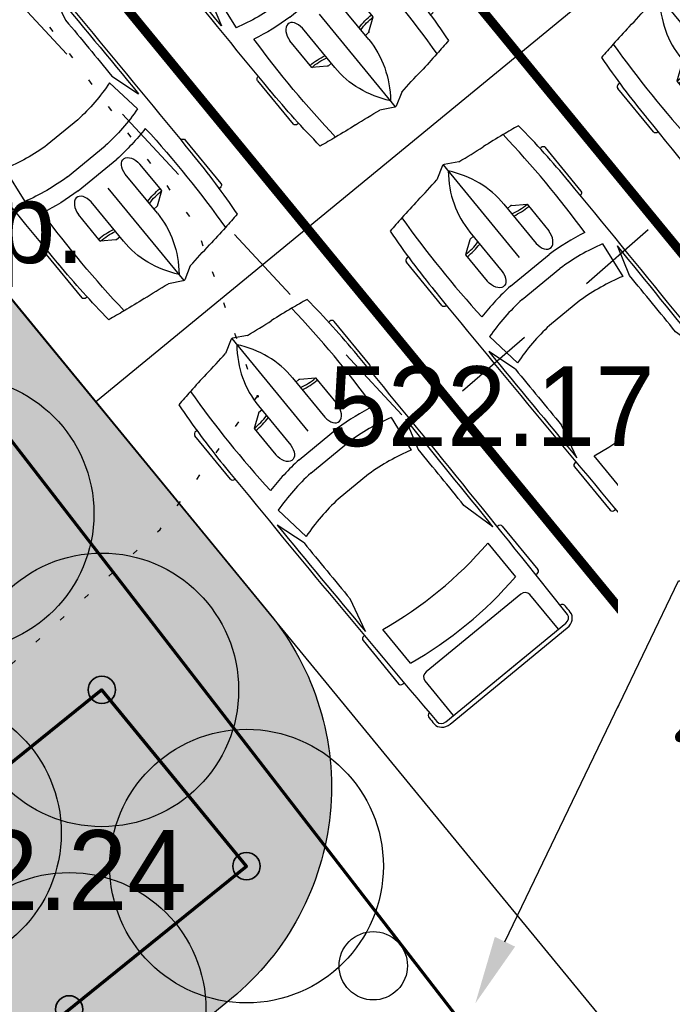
# Model space of a CAD drawing. Header units: millimetres. Extents: x -76021 to 1074922, y 19208 to 400534.
# Tile 14 of 108: x 191680 to 198836, y 100201 to 110994. Entities that reach past the tile are written whole.
import ezdxf
from ezdxf import colors
from ezdxf.entities.mleader import LeaderData, LeaderLine
from ezdxf.math import Vec2, Vec3

# ---------------------------------------------------------------- set-up
doc = ezdxf.new("R2010")
doc.units = ezdxf.units.MM
doc.linetypes.add('Д_ТРОТ_ТРУБА', pattern=[3, 1.5, -1.5])
doc.linetypes.add('Контура низ откосов  Штриховая 0.1-0.5 - - - - - - -', pattern=[0.6, 0.1, -0.5])
for name, color, linetype in [('(004) Точки рельефа', 7, 'Continuous'), ('(025) Дорога', 7, 'Continuous'), ('(038) Деревья', 7, 'Continuous'), ('(039) Земля', 7, 'Continuous')]:
    doc.layers.add(name, color=color, linetype=linetype)
doc.layers.add('В3', color=5, linetype='производственный водопровод', lineweight=50)
doc.styles.add('BM-431', font='txt')
doc.styles.add('D-431', font='txt')
doc.styles.add('GOST', font='isocpeur.ttf')
doc.styles.get("Standard").update_dxf_attribs({"font": 'arial.ttf'})
doc.linetypes.add('производственный водопровод', pattern='A,5,-0.5,["В3",Standard,S=0.7,R=0,X=0,Y=-0.35],-2', length=7.5)

# ---------------------------------------------------------------- blocks, each defined once
blk = doc.blocks.new('d')
at = {"layer": '(038) Деревья'}
blk.add_ellipse((0, 0), major_axis=(0.2651650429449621, 0.2651650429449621), ratio=0.9999999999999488, start_param=5.497787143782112, end_param=11.7809724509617, dxfattribs=at)
blk = doc.blocks.new('A$C05d28b1e')
at = {"layer": '(004) Точки рельефа', "color": 7, "linetype": 'ByBlock', "lineweight": -2}
blk.add_point((-80460, -97859), dxfattribs=at)
at = {"layer": '(025) Дорога', "linetype": 'Д_ТРОТ_ТРУБА', "ltscale": 600, "flags": 128}
blk.add_lwpolyline([(-82342.66757018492, -85020.41690936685), (-87406.00000000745, -88886), (-78715.28128081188, -98236.66333137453), (-74438, -94524)], dxfattribs=at)
at = {"layer": '(039) Земля', "linetype": 'Контура низ откосов  Штриховая 0.1-0.5 - - - - - - -', "ltscale": 600, "flags": 128}
blk.add_lwpolyline([(-86133.74414414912, -102213.8683171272), (-85379.00000000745, -102811), (-81529.29337436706, -99320.31915795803), (-80460, -97859), (-81141.71291442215, -95971.10466527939), (-82766.32520605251, -93773.0434268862), (-84317, -92479), (-85584.74274135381, -92655.49931544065), (-87908.32670352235, -94181.37769760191), (-90102.82138133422, -96201.55511303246), (-90561.00000000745, -97025), (-90388.42831135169, -97738.93107062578), (-89185.52852238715, -99300.99681313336), (-86133.74414414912, -102213.8683171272)], dxfattribs=at)
at = {"layer": '(038) Деревья', "linetype": 'Continuous', "xscale": 1000, "yscale": 1000, "zscale": 1000}
blk.add_blockref('d', (-79191.05877393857, -104102.0416313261), dxfattribs=at)
at = {"layer": '(004) Точки рельефа', "linetype": 'ByBlock', "char_height": 875, "attachment_point": 4, "style": 'D-431'}
for s, insert in [('522.17', (-79683.89947281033, -97974.91142457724)), ('522.24', (-84815.88063757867, -103059.2724245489))]:
    blk.add_mtext(s, dxfattribs=dict(at, insert=insert))
at = {"layer": '(039) Земля', "linetype": 'Continuous', "style": 'BM-431'}
blk.add_text('нав.стр мусор.', height=875, dxfattribs=at).set_placement((-90291.52034103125, -96398.98925943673))
blk = doc.blocks.new('*U313')
at = {"color": 7, "true_color": 0xffffff, "const_width": 100}
blk.add_lwpolyline([(-3000.000000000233, 0), (3000, 0)], dxfattribs=at)
blk = doc.blocks.new('*U314')
at = {"color": 0, "linetype": 'ByBlock', "lineweight": -2, "transparency": 16777216}
for p in [(1.83697019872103e-13, 3000), (0, 0)]:
    blk.add_blockref('*U313', p, dxfattribs=at)
blk = doc.blocks.new('*U321')
at = {"color": 7, "true_color": 0xffffff, "const_width": 100}
blk.add_lwpolyline([(-3000.000000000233, 0), (3000, 0)], dxfattribs=at)
blk = doc.blocks.new('*U324')
at = {"color": 0, "linetype": 'ByBlock', "lineweight": -2, "transparency": 16777216}
for p in [(1.83697019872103e-13, 3000), (0, 0)]:
    blk.add_blockref('*U321', p, dxfattribs=at)
blk = doc.blocks.new('*U310')
for p, q in [((1182.463644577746, 987.7673041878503), (567.7039087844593, 987.7673041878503)), ((3472.124202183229, 987.7673041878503), (4086.88393797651, 987.7673041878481)), ((536.0433148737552, 950.1792138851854), (536.0433148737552, 935.5404748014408)), ((1214.124238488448, 949.708958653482), (1214.124238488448, 950.1792138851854)), ((2234.827175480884, 809.5287016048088), (1898.878785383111, 912.4126225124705)), ((3411.559256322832, 904.34946819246), (3029.921878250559, 807.1504809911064)), ((3440.463608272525, 941.6679440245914), (3440.463608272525, 950.1792138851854)), ((4118.544531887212, 950.1792138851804), (4118.544531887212, 934.0601128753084)), ((1778.76917512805, 801.0177247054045), (2194.716249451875, 745.5217224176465)), ((4736.411271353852, -850.8646766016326), (4736.411271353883, 850.8646766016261)), ((4785.334832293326, -832.0706314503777), (4785.334832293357, 832.0706314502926)), ((3515.941238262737, 745.5217224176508), (3994.062813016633, 745.5217224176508)), ((4178.690997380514, 670.345541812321), (4178.69099738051, -670.3455418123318)), ((4736.411271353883, 745.521722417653), (4242.012185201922, 745.521722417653)), ((819.5542361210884, 295.2827619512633), (917.6699264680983, 436.1082195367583)), ((917.6699264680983, 436.1082195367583), (1293.848362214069, 436.1082195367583)), ((756.2288711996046, 241.4481679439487), (1312.764151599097, 241.4481679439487)), ((815.9220749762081, 241.4481679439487), (815.9220749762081, 283.3039660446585)), ((1496.485716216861, -273.6820371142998), (1496.485716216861, 273.6820371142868)), ((1690.372337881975, -267.4332505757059), (1690.372337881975, 267.4332505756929)), ((4736.411271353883, -267.4332505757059), (4736.411271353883, 267.4332505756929)), ((82.96813941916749, 155.6585683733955), (2.596917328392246, 10.31419985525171)), ((2101.521373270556, 215.7994139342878), (2101.521373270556, -215.7994139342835)), ((-1.125166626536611e-12, -6.497202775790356e-12), (1312.764151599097, -6.497202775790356e-12)), ((2.596917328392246, -10.31419985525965), (82.96813941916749, -155.6585683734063)), ((756.2288711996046, -241.4481679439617), (1312.764151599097, -241.4481679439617)), ((815.9220749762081, -241.4481679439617), (815.9220749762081, -283.3039660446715)), ((819.5542361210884, -295.2827619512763), (917.6699264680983, -436.1082195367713)), ((917.6699264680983, -436.1082195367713), (1293.848362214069, -436.1082195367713)), ((2194.716249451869, -745.5217224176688), (1778.769175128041, -801.0177247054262)), ((3994.062813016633, -745.5217224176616), (3515.941238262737, -745.5217224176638)), ((4242.012185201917, -745.5217224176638), (4736.411271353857, -745.5217224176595)), ((2234.827175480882, -809.5287016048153), (1898.878785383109, -912.4126225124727)), ((3411.559256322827, -904.3494681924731), (3029.921878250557, -807.150480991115)), ((536.0433148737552, -950.1792138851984), (536.0433148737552, -935.5404748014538)), ((1214.124238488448, -949.708958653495), (1214.124238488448, -950.1792138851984)), ((3440.463608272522, -941.6679440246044), (3440.463608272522, -950.1792138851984)), ((4118.544531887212, -950.1792138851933), (4118.544531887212, -934.0601128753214)), ((1182.463644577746, -987.7673041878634), (567.7039087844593, -987.7673041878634)), ((3472.124202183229, -987.7673041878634), (4086.883937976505, -987.7673041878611))]:
    blk.add_line(p, q)
for centre, major_axis, ratio, start_param, end_param in [((567.7039087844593, 950.1792138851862), (5.295558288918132e-13, -37.5880903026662), 0.8423038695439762, 3.141592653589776, 4.712388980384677), ((1182.463644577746, 950.1792138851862), (5.600574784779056e-13, 37.58809030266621), 0.8423038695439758, -1.570796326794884, 1.731947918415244e-14), ((3472.124202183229, 950.1792138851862), (5.987991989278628e-12, -37.5880903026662), 0.8423038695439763, 3.141592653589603, 4.712388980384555), ((4086.88393797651, 950.1792138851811), (1.419719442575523e-12, 37.5880903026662), 0.8423038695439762, -1.570796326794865, 4.440892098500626e-14), ((6757.162543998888, -699.1204428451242), (4.993822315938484e-09, 7958.017136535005), 0.8423038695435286, 1.367075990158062, 1.391760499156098), ((1046.255263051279, -12467.92283887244), (3.286143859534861e-12, 13417.14359589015), 0.8423038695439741, 0.002810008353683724, 0.07559830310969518), ((1637.842620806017, -268112.68896731), (4.845415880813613e-09, 269062.8681811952), 0.842303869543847, -0.01339694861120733, 0.002797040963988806), ((1637.842620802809, -268112.6889680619), (4.871131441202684e-08, -269025.2800916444), 0.8423038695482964, 3.133765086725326, 3.140440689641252), ((4587.952203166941, 910.2894362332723), (1.879192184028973e-12, 56.38213545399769), 0.8423038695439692, -0.0130174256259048, 1.249894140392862), ((1637.84262086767, -268131.4830124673), (3.428592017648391e-05, 269120.9512111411), 0.8423038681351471, -0.01339694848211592, -0.01301742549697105), ((4673.090083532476, 850.8646766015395), (7.486342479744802e-15, -75.17618060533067), 0.8423038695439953, 1.570796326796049, 3.128195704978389), ((4673.090083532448, 832.070631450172), (2.173303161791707e-12, -133.2592106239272), 0.8423038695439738, 1.570796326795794, 3.128195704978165), ((3436.395912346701, 136.8410185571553), (5.769650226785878e-11, 2077.023647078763), 0.8423038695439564, 1.245306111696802, 1.507880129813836), ((2433.035484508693, -93125.37499596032), (4.952653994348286e-09, -93935.19844392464), 0.8423038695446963, 3.134048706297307, 3.14409775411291), ((6583.045501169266, -699.1204428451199), (3.826807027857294e-09, -7754.693443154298), 0.8423038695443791, 4.528606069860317, 4.561837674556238), ((951.8333444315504, -15086.63944974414), (1.576666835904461e-12, -15832.53653317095), 0.8423038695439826, 3.09604606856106, 3.200911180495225), ((3413.769624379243, 136.8410185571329), (1.086020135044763e-11, -2280.347340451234), 0.84230386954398, 4.449481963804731, 4.652344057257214), ((3799.722190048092, 71.1058404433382), (2.174484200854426e-11, -2021.323467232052), 0.842303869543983, 4.372215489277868, 4.640744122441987), ((433.8847649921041, -3.609557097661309e-12), (1.743769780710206e-12, 3734.255266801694), 0.8423038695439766, 4.511394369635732, 4.913383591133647), ((912.0063397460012, -3.609557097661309e-12), (1.743769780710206e-12, 3734.255266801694), 0.8423038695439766, 4.511394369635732, 4.913383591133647), ((4242.012185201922, 670.3455418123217), (3.540522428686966e-12, 75.17618060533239), 0.8423038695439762, 5.551115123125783e-14, 1.570796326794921), ((-5194.164488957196, 1330.879982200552), (1.046614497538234e-09, -6374.389491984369), 0.8423038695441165, 1.385369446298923, 1.434372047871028), ((331.12799165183, 432.0470009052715), (3.125004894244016e-11, 696.3661584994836), 0.8423038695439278, 4.435146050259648, 4.718221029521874), ((360.7019022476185, 432.0470009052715), (3.125004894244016e-11, 696.3661584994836), 0.8423038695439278, 4.435146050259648, 4.718221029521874), ((1290.073045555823, 338.7781937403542), (161.0379696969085, -9.057857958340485), 0.6038335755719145, -1.395551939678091, 1.581314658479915), ((756.2288711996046, -1185.240851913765), (1.299792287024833e-12, 1426.689019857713), 0.8423038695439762, 6.661338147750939e-16, 0.5903187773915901), ((831.752371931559, 283.3039660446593), (3.334749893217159e-12, 18.79404515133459), 0.8423038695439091, 0.8797135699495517, 1.570796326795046), ((15.83029695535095, -3.609557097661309e-12), (1.871585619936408e-15, -18.79404515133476), 0.842303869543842, 4.131459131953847, 5.293318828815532), ((756.2288711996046, 1185.240851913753), (1.016987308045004e-11, 1426.689019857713), 0.8423038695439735, 2.55127387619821, 3.141592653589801), ((-5194.164488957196, -1330.879982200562), (1.02347915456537e-09, 6374.389491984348), 0.8423038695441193, -1.434372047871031, -1.385369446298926), ((3799.722190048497, -71.10584044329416), (1.038796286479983e-10, -2021.323467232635), 0.842303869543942, -1.499151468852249, -1.230622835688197), ((831.752371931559, -283.3039660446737), (3.302806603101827e-12, -18.79404515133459), 0.8423038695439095, 4.712388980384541, 5.403471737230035), ((331.12799165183, -432.0470009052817), (3.192196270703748e-11, -696.3661584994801), 0.842303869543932, 1.564964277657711, 1.848039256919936), ((360.7019022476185, -432.0470009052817), (3.192196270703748e-11, -696.3661584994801), 0.842303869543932, 1.564964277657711, 1.848039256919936), ((3413.769624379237, -136.841018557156), (1.09089933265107e-10, -2280.347340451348), 0.8423038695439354, -1.510751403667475, -1.307889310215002), ((3436.395912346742, -136.8410185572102), (8.137661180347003e-11, -2077.023647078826), 0.8423038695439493, -1.50788012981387, -1.24530611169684), ((6583.045501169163, 699.1204428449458), (2.75679456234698e-10, 7754.693443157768), 0.8423038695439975, 1.721347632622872, 1.754579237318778), ((6757.162543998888, 699.1204428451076), (2.223111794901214e-09, 7958.017136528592), 0.842303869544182, 1.749832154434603, 1.77451666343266), ((951.833344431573, 15086.63944974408), (2.970090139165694e-11, -15832.5365331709), 0.8423038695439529, -0.05931852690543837, 0.04554658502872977), ((4242.012185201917, -670.3455418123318), (2.578733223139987e-13, -75.17618060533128), 0.8423038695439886, 4.712388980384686, 6.283185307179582), ((2433.03548450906, 93125.37499596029), (4.16005744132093e-09, -93935.19844392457), 0.8423038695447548, -0.002505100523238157, 0.00754394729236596), ((4673.090083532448, -850.8646766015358), (2.3541429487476e-13, 75.17618060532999), 0.8423038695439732, 3.154989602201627, 4.71238898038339), ((4673.090083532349, -832.0706314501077), (6.167884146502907e-12, -133.2592106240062), 0.8423038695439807, 0.01339694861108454, 1.570796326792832), ((1046.255263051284, 12467.92283887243), (3.499030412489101e-10, -13417.14359589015), 0.8423038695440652, -0.07559830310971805, -0.002810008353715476), ((567.7039087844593, -950.1792138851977), (5.600574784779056e-13, 37.58809030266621), 0.8423038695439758, 1.570796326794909, 3.141592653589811), ((1637.842620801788, 268112.6889680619), (1.553958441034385e-08, 269062.868181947), 0.8423038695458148, 3.138795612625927, 3.15498960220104), ((1182.463644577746, -950.1792138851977), (5.295558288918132e-13, -37.5880903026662), 0.8423038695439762, -1.687538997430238e-14, 1.570796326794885), ((1637.842620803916, 268112.6889680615), (4.076647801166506e-08, -269025.280091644), 0.8423038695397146, 0.001151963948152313, 0.007827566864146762), ((3472.124202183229, -950.1792138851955), (3.960161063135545e-13, -37.58809030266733), 0.8423038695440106, -1.570796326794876, -1.265654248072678e-14), ((4086.883937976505, -950.1792138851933), (5.000253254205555e-12, 37.58809030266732), 0.8423038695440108, 3.141592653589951, 4.712388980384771), ((4587.952203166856, -910.2894362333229), (5.777034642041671e-12, -56.38213545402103), 0.8423038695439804, -1.249894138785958, 0.0130174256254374), ((1637.842620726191, 268131.483013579), (2.378783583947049e-05, 269120.9512123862), 0.8423038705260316, 3.154610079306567, 3.154989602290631)]:
    blk.add_ellipse(centre, major_axis=major_axis, ratio=ratio, start_param=start_param, end_param=end_param)
at = {"extrusion": (0, 0, -1)}
blk.add_ellipse((1290.073045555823, -338.7781937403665), major_axis=(161.0379696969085, 9.057857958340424), ratio=0.6038335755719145, start_param=-1.395551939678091, end_param=1.581314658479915, dxfattribs=at)
blk = doc.blocks.new('*U315')
blk.add_blockref('*U310', (-1935.731727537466, -355.1251458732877))
blk = doc.blocks.new('*U316')
at = {"color": 0, "linetype": 'ByBlock', "lineweight": -2, "transparency": 16777216}
for p in [(3.673940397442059e-13, 6000), (1.83697019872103e-13, 3000), (0, 0)]:
    blk.add_blockref('*U315', p, dxfattribs=at)
blk = doc.blocks.new('*U317')
blk.add_blockref('*U310', (-1935.731727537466, -355.1251458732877))
blk = doc.blocks.new('*U318')
at = {"color": 0, "linetype": 'ByBlock', "lineweight": -2, "transparency": 16777216}
for p in [(1.83697019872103e-13, 3000), (0, 0)]:
    blk.add_blockref('*U317', p, dxfattribs=at)
blk = doc.blocks.new('фонтан разбрызгиватель')
h = blk.add_hatch(color=256)
h.dxf.hatch_style = 1
h.set_gradient(color1=(0, 0, 255), color2=(0, 0, 255), tint=1)
h.paths.add_polyline_path([(150, 3.552713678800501e-15, 1), (-150, 0, 1)])
at = {"lineweight": 35}
blk.add_circle((0, 0), 150, dxfattribs=at)

msp = doc.modelspace()

# ---------------------------------------------------------------- block references
at = {"color": 5, "lineweight": 50}
msp.add_blockref('A$C05d28b1e', (274748.0189126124, 204725.4916361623), dxfattribs=at)

# ---------------------------------------------------------------- next in the draw order: hatches: boundary and pattern name
at = {"true_color": 0xbdffbd, "transparency": 33554687}
h = msp.add_hatch(color=254, dxfattribs=at)
h.dxf.hatch_style = 1
h.paths.add_polyline_path([(214820.8800540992, 216948.7253162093), (217126.1156239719, 218322.0207615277), (215603.6625730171, 220877.6346598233), (209171.3314113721, 217045.7091063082), (215496.6642266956, 206427.9048698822), (221928.9953883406, 210259.8304233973), (220406.5423373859, 212815.4443216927), (218101.3067675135, 211442.1488763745)], flags=16)
h.paths.add_polyline_path([(224023.6489053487, 225893.6638374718), (217321.8775845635, 221901.2249949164), (218844.3306355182, 219345.6110966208), (221149.5662053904, 220718.9065419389), (224429.9929188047, 215212.3301021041), (222124.7573489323, 213839.0346567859), (223647.210399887, 211283.4207584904), (230348.9817206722, 215275.8596010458)], flags=16)
h.paths.add_polyline_path([(198145.9180665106, 256389.507595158), (196714.6222119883, 258810.6963092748), (195945.5755586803, 258343.3554829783), (195452.2226863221, 259155.207035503), (180753.4366827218, 250222.9234517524), (181792.0743087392, 248513.7622885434), (184954.0224606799, 250435.2418966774), (185778.5186348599, 249078.4675946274)], flags=17)
h.paths.add_polyline_path([(112361.9479704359, 220188.4503307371), (111031.9257359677, 219380.2110810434), (111784.9358170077, 218141.0728544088), (110930.4036978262, 217621.7834914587), (111501.6587876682, 216681.7376184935), (112356.2343066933, 217201.0533550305), (113109.2443877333, 215961.9151283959), (114308.0171651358, 216690.3955891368)], flags=17)
h.paths.add_polyline_path([(105307.4471395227, 232868.8987692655), (103501.6980646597, 231771.5657776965), (104254.7081456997, 230532.427551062), (103400.2809094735, 230013.2019242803), (108385.7459097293, 221809.2211079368), (109240.2780289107, 222328.510470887), (109993.2881099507, 221089.3722442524), (111388.9133730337, 221937.4777016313)], flags=17)
h.paths.add_polyline_path([(156979.3206527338, 232925.0673546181), (156752.8632677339, 233297.7210673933), (159914.8114196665, 235219.2006755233), (158876.1737936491, 236928.3618387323), (144177.3877900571, 227996.0782549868), (144670.7406624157, 227184.2267024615), (143901.6940091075, 226716.8858761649), (144568.74273966, 225588.5022138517)], flags=17)
h.paths.add_polyline_path([(142502.740888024, 224367.1765615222), (141850.5488729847, 225470.4285141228), (141081.5022196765, 225003.087687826), (140588.1493473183, 225814.9392403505), (140331.7751728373, 225659.143596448), (141058.82151105, 224462.7307822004), (136016.7960795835, 221398.7497854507), (135886.9663763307, 221612.3949308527), (132969.5134724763, 219839.4922793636), (133454.8570661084, 219018.4821243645)], flags=17)
edge = h.paths.add_edge_path(flags=17)
edge.add_line((209900.1426716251, 266779.7772694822), (204300.5454405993, 276526.4190539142))
edge.add_line((204300.5454405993, 276526.4190539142), (202947.913577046, 275704.4401920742))
edge.add_line((202947.913577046, 275704.4401920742), (208270.9314103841, 266944.9892306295))
edge.add_line((208270.9314103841, 266944.9892306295), (204339.8607350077, 264556.1226907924))
edge.add_line((204339.8607350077, 264556.1226907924), (205066.9070732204, 263359.7098765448))
edge.add_line((205066.9070732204, 263359.7098765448), (200024.8816417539, 260295.7288797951))
edge.add_line((200024.8816417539, 260295.7288797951), (199297.8353035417, 261492.1416940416))
edge.add_line((199297.8353035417, 261492.1416940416), (199041.4611290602, 261336.3460501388))
edge.add_line((199041.4611290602, 261336.3460501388), (199534.8140014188, 260524.4944976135))
edge.add_line((199534.8140014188, 260524.4944976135), (198765.7673481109, 260057.1536713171))
edge.add_line((198765.7673481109, 260057.1536713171), (200211.9199181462, 257610.8332474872))
edge.add_line((200211.9199181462, 257610.8332474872), (208825.5364367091, 262702.8087484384))
edge.add_arc((207298.8793712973, 265285.3110629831), 2999.999999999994, 300.5896344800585, 389.8780372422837)
edge = h.paths.add_edge_path(flags=17)
edge.add_line((103051.5675112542, 200547.2891192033), (115708.5556294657, 208238.79553633))
edge.add_arc((114150.5991936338, 210802.5372830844), 3000.000000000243, 301.2865698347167, 389.0884551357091)
edge.add_line((116772.209793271, 212261.0152101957), (115281.051762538, 214941.3682182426))
edge.add_line((115281.051762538, 214941.3682182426), (114147.8820137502, 214252.7539651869))
edge.add_line((114147.8820137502, 214252.7539651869), (114900.8920947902, 213013.6157385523))
edge.add_line((114900.8920947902, 213013.6157385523), (114046.3165757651, 212494.3000020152))
edge.add_line((114046.3165757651, 212494.3000020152), (114409.7896270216, 211896.176067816))
edge.add_line((114409.7896270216, 211896.176067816), (101761.8205277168, 204210.1503833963))
edge.add_line((101761.8205277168, 204210.1503833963), (101398.4063783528, 204808.1773898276))
edge.add_line((101398.4063783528, 204808.1773898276), (100543.8077135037, 204288.847587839))
edge.add_line((100543.8077135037, 204288.847587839), (99790.79763168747, 205527.985815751))
edge.add_line((99790.79763168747, 205527.985815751), (97397.99005966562, 204073.9041161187))
edge.add_line((97397.99005966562, 204073.9041161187), (98929.8693286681, 201553.0744301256))
edge.add_arc((101493.6110754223, 203111.0308659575), 3000.000000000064, 211.2865698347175, 301.2865698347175)
h.paths.add_polyline_path([(97999.14992540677, 208476.2852043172), (98853.7485902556, 208995.6150063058), (98282.49350041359, 209935.660879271), (97427.85143572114, 209416.3047036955), (96674.8413539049, 210655.4429316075), (94282.07718811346, 209201.3876094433), (96359.35243577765, 205783.0652806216), (98752.16000567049, 207237.1469789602)], flags=17)
h.paths.add_polyline_path([(90752.37071206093, 222327.0793120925), (89897.62376441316, 221807.6594003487), (89144.61368259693, 223046.7976282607), (86751.95441519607, 221592.8060516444), (93243.43956422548, 210910.5487739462), (95636.20372788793, 212364.6040948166), (94883.19364762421, 213603.7423201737), (95737.83571231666, 214123.0984957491)], flags=17)
edge = h.paths.add_edge_path(flags=17)
edge.add_line((100492.1544576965, 234798.7562548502), (100855.6231213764, 234200.6395407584))
edge.add_line((100855.6231213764, 234200.6395407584), (101710.0503576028, 234719.8651675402))
edge.add_line((101710.0503576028, 234719.8651675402), (102463.0604386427, 233480.7269409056))
edge.add_line((102463.0604386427, 233480.7269409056), (104334.4125421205, 234617.9261401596))
edge.add_line((104334.4125421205, 234617.9261401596), (103714.5570330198, 235732.114941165))
edge.add_arc((101092.9464333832, 234273.6370140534), 2999.999999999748, 29.08845513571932, 121.286569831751)
edge.add_line((99534.98999768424, 236837.378760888), (85997.6410544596, 228610.8871751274))
edge.add_arc((87555.59749015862, 226047.1454282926), 2999.999999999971, 121.2865698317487, 211.2865698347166)
edge.add_line((84991.85574340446, 224489.1889924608), (85713.3167913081, 223301.9672161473))
edge.add_line((85713.3167913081, 223301.9672161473), (88105.97605657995, 224755.9587914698))
edge.add_line((88105.97605657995, 224755.9587914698), (87352.96597631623, 225995.0970168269))
edge.add_line((87352.96597631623, 225995.0970168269), (88207.712923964, 226514.5169285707))
edge.add_line((88207.712923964, 226514.5169285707), (87844.1853583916, 227112.7305704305))
edge.add_line((87844.1853583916, 227112.7305704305), (100492.1544576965, 234798.7562548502))
edge = h.paths.add_edge_path(flags=17)
edge.add_line((206429.5260647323, 217740.3337827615), (224718.2735818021, 228635.4691841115))
edge.add_line((224718.2735818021, 228635.4691841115), (228392.671244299, 222467.5668450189))
edge.add_line((228392.671244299, 222467.5668450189), (233629.6400466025, 225476.2868388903))
edge.add_line((233629.6400466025, 225476.2868388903), (230763.0187299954, 230465.9191189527))
edge.add_arc((228161.7554297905, 228971.4529122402), 2999.999999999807, 29.87803724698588, 120.0993965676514)
edge.add_line((226657.2505534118, 231566.9230193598), (203230.4818343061, 217987.2298150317))
edge.add_arc((204734.9867106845, 215391.759707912), 2999.999999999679, 120.0993965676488, 209.6273998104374)
edge.add_line((202127.2108544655, 213908.6868561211), (205080.5429171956, 208715.6661361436))
edge.add_line((205080.5429171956, 208715.6661361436), (210103.8834394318, 211572.4990714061))
edge.add_line((210103.8834394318, 211572.4990714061), (206429.5260647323, 217740.3337827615))
edge = h.paths.add_edge_path(flags=17)
edge.add_line((215489.0996818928, 196338.8022293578), (220126.3913766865, 198832.9888262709))
edge.add_arc((218705.3361244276, 201475.0717110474), 3000.000000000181, 298.2737704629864, 330.6005223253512)
edge.add_line((221318.9909833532, 200002.384276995), (224444.8141732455, 205549.945001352))
edge.add_arc((227058.4690321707, 204077.2575672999), 2999.999999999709, 120.9636571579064, 150.6005223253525, ccw=False)
edge.add_line((225514.9862276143, 206649.7390214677), (237068.7907628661, 213581.994489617))
edge.add_arc((235525.3079583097, 216154.4759437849), 2999.99999999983, 300.9636571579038, 389.8780372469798)
edge.add_line((238126.5712585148, 217648.9421504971), (236200.48088148, 221001.4891590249))
edge.add_line((236200.48088148, 221001.4891590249), (234625.9508510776, 223742.1113054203))
edge.add_line((234625.9508510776, 223742.1113054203), (229416.3894048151, 220749.137263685))
edge.add_line((229416.3894048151, 220749.137263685), (233090.787067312, 214581.2349245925))
edge.add_line((233090.787067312, 214581.2349245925), (214802.0395502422, 203686.0995232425))
edge.add_line((214802.0395502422, 203686.0995232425), (211127.6821755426, 209853.9342345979))
edge.add_line((211127.6821755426, 209853.9342345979), (206069.258151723, 206977.1488986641))
edge.add_line((206069.258151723, 206977.1488986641), (211460.2685734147, 197497.8122623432))
edge.add_arc((214068.0444296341, 198980.885114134), 2999.99999999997, 209.6273998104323, 298.2737704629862)
edge = h.paths.add_edge_path(flags=17)
edge.add_line((194192.9728349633, 196985.9511812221), (199241.3180521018, 187599.8654020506))
edge.add_line((199241.3180521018, 187599.8654020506), (206679.6983444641, 191600.6291342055))
edge.add_arc((205258.6430922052, 194242.7120189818), 3000.000000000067, 298.2737704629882, 389.6273998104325)
edge.add_line((207866.4189484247, 195725.7848707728), (202800.9094800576, 204632.7736779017))
edge.add_line((202800.9094800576, 204632.7736779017), (195139.3172180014, 200275.5358968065))
edge.add_arc((192052.2705328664, 199382.7002930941), 3213.566967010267, -6.30961949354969e-12, 16.13092597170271, ccw=False)
edge.add_arc((192052.2705328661, 199382.7002930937), 3213.566967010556, 311.77024430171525, 359.9999999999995, ccw=False)
edge = h.paths.add_edge_path(flags=17)
edge.add_line((190745.2686859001, 183030.2299659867), (197920.2766097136, 186889.3377759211))
edge.add_line((197920.2766097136, 186889.3377759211), (192871.9313925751, 196275.4235550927))
edge.add_arc((192052.2705328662, 199382.7002930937), 3213.566967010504, 223.1238736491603, 284.77729662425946, ccw=False)
edge.add_line((189706.7602736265, 197185.9767612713), (182063.1853497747, 192838.9856526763))
edge.add_line((182063.1853497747, 192838.9856526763), (186682.1305488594, 184251.2575985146))
edge.add_arc((189324.2134336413, 185672.3128507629), 2999.999999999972, 208.2737704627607, 298.2737704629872)
edge = h.paths.add_edge_path(flags=17)
edge.add_line((189911.5682307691, 201779.4494049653), (188415.0981299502, 204561.7465990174))
edge.add_line((188415.0981299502, 204561.7465990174), (188128.9854640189, 204387.8792151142))
edge.add_line((188128.9854640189, 204387.8792151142), (185951.4586267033, 207971.1735315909))
edge.add_line((185951.4586267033, 207971.1735315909), (179296.8900734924, 204113.7487009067))
edge.add_arc((180801.3949498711, 201518.2785937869), 2999.999999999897, 120.0993965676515, 208.273770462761)
edge.add_line((178159.3120650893, 200097.2233415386), (181352.4593855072, 194160.3958532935))
edge.add_line((181352.4593855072, 194160.3958532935), (188965.223847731, 198489.864689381))
edge.add_arc((192052.2705328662, 199382.7002930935), 3213.566967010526, 179.9999999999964, 196.1309259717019, ccw=False)
edge.add_arc((192052.2705328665, 199382.7002930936), 3213.566967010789, 131.7702443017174, 179.9999999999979, ccw=False)
edge = h.paths.add_edge_path(flags=17)
edge.add_line((202059.3730541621, 205936.6616060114), (198690.90197442, 211859.6461333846))
edge.add_arc((196083.1261182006, 210376.5732815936), 3000.000000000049, 29.62739981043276, 120.0993965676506)
edge.add_line((194578.6212418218, 212972.0433887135), (194085.6776655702, 212686.3009283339))
edge.add_line((194085.6776655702, 212686.3009283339), (196162.0429310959, 209269.4760573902))
edge.add_line((196162.0429310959, 209269.4760573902), (189698.7432330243, 205341.8029981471))
edge.add_line((189698.7432330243, 205341.8029981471), (191232.6096731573, 202489.9770310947))
edge.add_arc((192052.2705328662, 199382.7002930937), 3213.566967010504, 43.123873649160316, 104.77729662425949, ccw=False)
edge.add_line((194397.7807921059, 201579.4238249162), (202059.3730541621, 205936.6616060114))
edge = h.paths.add_edge_path(flags=17)
edge.add_line((164213.3013144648, 219576.7748846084), (163356.425273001, 220986.8328442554))
edge.add_line((163356.425273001, 220986.8328442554), (167159.3088611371, 223297.8015621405))
edge.add_line((167159.3088611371, 223297.8015621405), (163861.6343985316, 228724.3882553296))
edge.add_line((163861.6343985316, 228724.3882553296), (160699.6862465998, 226802.9086471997))
edge.add_line((160699.6862465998, 226802.9086471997), (159056.7495894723, 229506.492127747))
edge.add_line((159056.7495894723, 229506.492127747), (146556.0182203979, 222116.6323936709))
edge.add_arc((148266.2624116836, 219651.8677383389), 3000.000000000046, 124.7559020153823, 210.589634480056)
edge.add_line((145683.7600971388, 218125.2106729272), (151374.6735680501, 208498.4270661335))
edge.add_line((151374.6735680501, 208498.4270661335), (153745.9948775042, 209939.4518146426))
edge.add_line((153745.9948775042, 209939.4518146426), (152291.9022010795, 212332.2774431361))
edge.add_line((152291.9022010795, 212332.2774431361), (164213.3013144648, 219576.7748846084))
h.paths.add_polyline_path([(183974.4349599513, 211224.52386795), (183689.6048947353, 211693.2344878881), (183143.5248591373, 212591.8527985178), (182972.6087428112, 212487.9890359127), (183388.0637932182, 211804.3245706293), (176636.8771985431, 207701.7059478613), (176221.4221481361, 208385.3704131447), (172290.3514727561, 205996.5038733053), (172082.6239475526, 206338.3361059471), (160289.4119214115, 199171.7364864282), (158835.3192449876, 201564.5621149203), (156421.9761094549, 200098.0011849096), (158829.7007375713, 195944.3574203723)], flags=17)
edge = h.paths.add_edge_path(flags=17)
edge.add_line((138322.9200418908, 217249.6019040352), (127699.7112266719, 210969.6474955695))
edge.add_arc((129226.3682920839, 208387.1451810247), 3000.00000000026, 120.5896344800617, 209.0884551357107)
edge.add_line((126604.7576924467, 206928.6672539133), (137798.0282308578, 186808.7901254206))
edge.add_arc((140419.6388304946, 188267.268052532), 2999.999999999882, 209.0884551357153, 301.2865699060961)
edge.add_line((141977.5952695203, 185703.5263077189), (155410.6444996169, 193866.6361787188))
edge.add_line((155410.6444996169, 193866.6361787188), (153002.9198715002, 198020.2799432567))
edge.add_line((153002.9198715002, 198020.2799432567), (151998.6745921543, 197410.0116108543))
edge.add_line((151998.6745921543, 197410.0116108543), (146909.3502246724, 205784.9013105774))
edge.add_line((146909.3502246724, 205784.9013105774), (147956.0983411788, 206420.9981293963))
edge.add_line((147956.0983411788, 206420.9981293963), (142240.4236777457, 216089.667919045))
edge.add_arc((139657.9213632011, 214563.0108536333), 2999.99999999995, 30.58963448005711, 116.4233669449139)
edge = h.paths.add_edge_path(flags=17)
edge.add_line((196998.758207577, 251064.703188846), (187855.9475715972, 245659.8923677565))
edge.add_line((187855.9475715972, 245659.8923677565), (188900.8454395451, 243940.4294764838))
edge.add_line((188900.8454395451, 243940.4294764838), (185738.8972876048, 242018.9498683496))
edge.add_line((185738.8972876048, 242018.9498683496), (189036.5717502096, 236592.3631751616))
edge.add_line((189036.5717502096, 236592.3631751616), (192839.4553383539, 238903.3318930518))
edge.add_line((192839.4553383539, 238903.3318930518), (193696.3313798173, 237493.2739334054))
edge.add_line((193696.3313798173, 237493.2739334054), (204596.1777995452, 244108.0986252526))
edge.add_line((204596.1777995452, 244108.0986252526), (201107.9187848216, 250008.8586474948))
edge.add_arc((198525.4164702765, 248482.201582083), 3000.000000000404, 30.5896344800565, 120.5896610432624)
edge = h.paths.add_edge_path(flags=17)
edge.add_arc((212280.8176183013, 256613.7646137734), 2999.9999999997, 29.87803724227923, 120.5896344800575)
edge.add_line((210754.1605528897, 259196.2669283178), (205607.1004533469, 256153.5607813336))
edge.add_arc((207133.7575187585, 253571.058466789), 2999.99999999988, 120.589634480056, 210.5896344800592)
edge.add_line((204551.255204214, 252044.4014013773), (208039.514218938, 246143.6413791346))
edge.add_line((208039.514218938, 246143.6413791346), (209464.3959163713, 243798.8847494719))
edge.add_line((209464.3959163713, 243798.8847494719), (213908.4678224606, 246499.4962504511))
edge.add_line((213908.4678224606, 246499.4962504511), (215414.1784507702, 244021.7291597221))
edge.add_line((215414.1784507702, 244021.7291597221), (221098.7118912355, 247287.5819956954))
edge.add_line((221098.7118912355, 247287.5819956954), (214882.0809186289, 258108.2308202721))
edge = h.paths.add_edge_path(flags=17)
edge.add_line((225781.4275314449, 239136.8614991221), (223091.3334999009, 243819.2309285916))
edge.add_line((223091.3334999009, 243819.2309285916), (217492.0815616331, 240602.3736414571))
edge.add_line((217492.0815616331, 240602.3736414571), (218997.7921899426, 238124.606550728))
edge.add_line((218997.7921899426, 238124.606550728), (214553.9731655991, 235424.148723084))
edge.add_line((214553.9731655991, 235424.148723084), (217362.4902366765, 230802.5095836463))
edge.add_line((217362.4902366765, 230802.5095836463), (224684.6691074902, 235046.9251854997))
edge.add_arc((223180.1642311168, 237642.395292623), 3000.000000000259, 300.0993965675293, 389.8780372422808)
h.paths.add_polyline_path([(213901.1204328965, 228796.0723935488), (212589.7435156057, 230954.0478425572), (201822.0281873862, 224410.6307986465), (202029.7557125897, 224068.7985660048), (198098.6850372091, 221679.9320261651), (198514.1400876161, 220996.2675608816), (191762.9534929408, 216893.6489381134), (191347.4984425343, 217577.3134033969), (191176.5823262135, 217473.4496407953), (192007.9564239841, 216105.3571661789)], flags=17)
h.paths.add_polyline_path([(220749.6149157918, 219078.2306395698), (222796.7955859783, 215641.8006164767), (218501.2580571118, 213082.8247787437), (216454.0773869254, 216519.2548018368)], flags=16)
edge = h.paths.add_edge_path(flags=17)
edge.add_line((126035.6612326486, 228965.7470213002), (124411.9581276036, 227979.0412765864))
edge.add_line((124411.9581276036, 227979.0412765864), (123678.8894279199, 229185.3643676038))
edge.add_line((123678.8894279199, 229185.3643676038), (116457.6880194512, 225168.0008190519))
edge.add_line((116457.6880194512, 225168.0008190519), (121741.4954621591, 215670.3695277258))
edge.add_arc((124363.1060617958, 217128.8474548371), 2999.999999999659, 209.0884551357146, 300.5896344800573)
edge.add_line((125889.7631272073, 214546.3451402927), (132421.8561402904, 218407.8192981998))
edge.add_line((132421.8561402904, 218407.8192981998), (131358.6790659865, 220206.2960598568))
edge.add_line((131358.6790659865, 220206.2960598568), (126035.6612326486, 228965.7470213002))
edge = h.paths.add_edge_path(flags=17)
edge.add_line((181938.3257366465, 178293.3791251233), (154215.0541750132, 163382.3023797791))
edge.add_arc((152793.9989227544, 166024.3852645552), 2999.999999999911, 209.0884551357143, 298.2737704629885, ccw=False)
edge.add_line((150172.3883231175, 164565.9073374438), (147155.1258125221, 169989.4295125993))
edge.add_line((147155.1258125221, 169989.4295125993), (155925.2097841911, 174868.4813036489))
edge.add_line((155925.2097841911, 174868.4813036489), (159609.9109477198, 168683.2833438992))
edge.add_line((159609.9109477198, 168683.2833438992), (174558.3815481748, 177588.51925921))
edge.add_line((174558.3815481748, 177588.51925921), (170873.947718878, 183773.2684674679))
edge.add_line((170873.947718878, 183773.2684674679), (179811.7554582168, 188580.505479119))
edge.add_line((179811.7554582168, 188580.505479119), (183159.3533691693, 182356.5172621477))
edge.add_arc((180517.2704843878, 180935.4620098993), 2999.999999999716, -61.72622953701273, 28.27377046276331, ccw=False)
edge = h.paths.add_edge_path(flags=17)
edge.add_line((143726.8553784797, 182085.8729428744), (170853.2707813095, 198570.284303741))
edge.add_arc((172411.2272203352, 196006.542558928), 2999.999999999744, 28.273794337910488, 121.2865699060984, ccw=False)
edge.add_line((175053.309512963, 197427.598912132), (178864.3852900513, 190341.8940689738))
edge.add_line((178864.3852900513, 190341.8940689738), (169849.3746297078, 185493.1331456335))
edge.add_line((169849.3746297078, 185493.1331456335), (166164.9408004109, 191677.8823538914))
edge.add_line((166164.9408004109, 191677.8823538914), (151216.4701999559, 182772.6464385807))
edge.add_line((151216.4701999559, 182772.6464385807), (154901.1713634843, 176587.448478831))
edge.add_line((154901.1713634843, 176587.448478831), (146182.8071944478, 171737.1699123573))
edge.add_line((146182.8071944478, 171737.1699123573), (142663.2012178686, 178063.65327095))
edge.add_arc((145284.811817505, 179522.1311980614), 2999.999999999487, 121.28656990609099, 209.0884551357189, ccw=False)
h.paths.add_polyline_path([(165470.3161239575, 188936.0770072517), (160573.4033410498, 186018.8445522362), (162108.7888436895, 183441.5220349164), (164428.3791092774, 184823.3689872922), (167703.8681815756, 179325.0809503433), (165384.2779159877, 177943.2339979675), (166919.6634186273, 175365.9114806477), (171816.576201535, 178283.1439356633)], flags=16)
h.paths.add_polyline_path([(163666.0629044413, 176919.6436628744), (161346.4726388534, 175537.7967104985), (158070.9835665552, 181036.0847474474), (160390.5738321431, 182417.9316998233), (158855.1883295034, 184995.254217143), (153958.2755465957, 182078.0217621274), (160304.5356241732, 171425.0886905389), (165201.448407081, 174342.3211455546)], flags=16)
h.paths.add_polyline_path([(164011.6043034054, 183178.2857793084), (159716.066774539, 180619.3099415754), (161763.2474447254, 177182.8799184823), (166058.7849735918, 179741.8557562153)], flags=16)
edge = h.paths.add_edge_path()
edge.add_arc((140227.1149719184, 162323.7074873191), 3000.000000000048, 15.94914245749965, 119.0884551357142)
edge.add_line((138768.637044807, 164945.3180869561), (136829.4704326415, 163866.5035211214))
edge.add_line((136829.4704326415, 163866.5035211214), (119327.7353073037, 195325.8307167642))
edge.add_line((119327.7353073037, 195325.8307167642), (121949.345906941, 196784.308643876))
edge.add_arc((120490.8679798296, 199405.9192435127), 2999.999999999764, 299.0884551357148, 389.0884551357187)
edge.add_line((123112.4785794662, 200864.3971706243), (121394.1241307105, 203953.1351988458))
edge.add_arc((118772.5135310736, 202494.6572717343), 2999.999999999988, 29.08845513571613, 121.2865698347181)
edge.add_line((117214.5570952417, 205058.3990184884), (105296.4736441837, 197815.9164872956))
edge.add_arc((101661.2419605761, 203797.9805630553), 6999.999999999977, 219.1121955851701, 301.28656983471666, ccw=False)
edge.add_line((96229.85692333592, 199382.0937237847), (151545.0957390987, 115300.0917611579))
edge.add_line((151545.0957390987, 115300.0917611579), (188931.7371165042, 63929.74618648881))
edge.add_line((188931.7371165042, 63929.74618648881), (189915.2989301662, 64787.52197525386))
edge.add_line((189915.2989301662, 64787.52197525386), (169182.6885089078, 93274.73887317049))
edge.add_line((169182.6885089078, 93274.73887317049), (148747.3285322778, 143403.5520653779))
edge.add_line((148747.3285322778, 143403.5520653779), (143111.6329168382, 163148.0594906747))
edge = h.paths.add_edge_path(flags=17)
edge.add_line((175632.1568957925, 273670.0737452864), (178792.1255034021, 272898.9716775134))
edge.add_line((178792.1255034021, 272898.9716775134), (179563.227571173, 276058.9402851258))
edge.add_line((179563.227571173, 276058.9402851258), (182723.1961787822, 275287.8382173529))
edge.add_line((182723.1961787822, 275287.8382173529), (183494.2982465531, 278447.8068249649))
edge.add_line((183494.2982465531, 278447.8068249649), (186654.2668541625, 277676.704757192))
edge.add_line((186654.2668541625, 277676.704757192), (187425.3689219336, 280836.6733648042))
edge.add_line((187425.3689219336, 280836.6733648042), (190585.3375295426, 280065.5712970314))
edge.add_line((190585.3375295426, 280065.5712970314), (191356.4395973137, 283225.5399046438))
edge.add_line((191356.4395973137, 283225.5399046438), (198084.5022487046, 281583.7441570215))
edge.add_line((198084.5022487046, 281583.7441570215), (199027.0565388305, 282156.5235831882))
edge.add_line((199027.0565388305, 282156.5235831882), (200507.1151559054, 279720.9689256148))
edge.add_line((200507.1151559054, 279720.9689256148), (201958.5073806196, 280602.9633256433))
edge.add_line((201958.5073806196, 280602.9633256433), (196948.466709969, 289323.4247673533))
edge.add_arc((194347.2034096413, 287828.9585608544), 2999.999999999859, 29.87803724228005, 120.0548210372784)
edge.add_line((192844.7182375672, 290425.5983717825), (161940.6008860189, 272543.650370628))
edge.add_arc((163443.0860580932, 269947.0105596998), 3000.000000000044, 120.0548210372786, 211.2865699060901)
edge.add_line((160879.3443132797, 268389.0541206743), (163966.9089127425, 263308.2199874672))
edge.add_line((163966.9089127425, 263308.2199874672), (164992.405610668, 263931.4025630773))
edge.add_line((164992.405610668, 263931.4025630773), (166082.9751179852, 262136.7833417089))
edge.add_line((166082.9751179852, 262136.7833417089), (166128.2197974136, 262164.2780142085))
edge.add_line((166128.2197974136, 262164.2780142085), (167770.0155450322, 268892.3406656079))
edge.add_line((167770.0155450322, 268892.3406656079), (170929.9841526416, 268121.238597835))
edge.add_line((170929.9841526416, 268121.238597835), (171701.0862204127, 271281.2072054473))
edge.add_line((171701.0862204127, 271281.2072054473), (174861.0548280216, 270510.1051376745))
edge.add_line((174861.0548280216, 270510.1051376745), (175632.1568957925, 273670.0737452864))
edge = h.paths.add_edge_path(flags=17)
edge.add_line((123057.3584845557, 235990.6098385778), (124699.1542321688, 242718.6724899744))
edge.add_line((124699.1542321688, 242718.6724899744), (127859.1228397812, 241947.5704222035))
edge.add_line((127859.1228397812, 241947.5704222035), (128630.2249075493, 245107.539029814))
edge.add_line((128630.2249075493, 245107.539029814), (131790.1935151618, 244336.4369620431))
edge.add_line((131790.1935151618, 244336.4369620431), (132561.2955829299, 247496.4055696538))
edge.add_line((132561.2955829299, 247496.4055696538), (135721.2641905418, 246725.3035018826))
edge.add_line((135721.2641905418, 246725.3035018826), (136492.3662583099, 249885.2721094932))
edge.add_line((136492.3662583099, 249885.2721094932), (139652.3348659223, 249114.1700417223))
edge.add_line((139652.3348659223, 249114.1700417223), (140423.4369336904, 252274.1386493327))
edge.add_line((140423.4369336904, 252274.1386493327), (143583.4055413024, 251503.0365815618))
edge.add_line((143583.4055413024, 251503.0365815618), (144354.5076090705, 254663.0051891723))
edge.add_line((144354.5076090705, 254663.0051891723), (147514.4762166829, 253891.9031214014))
edge.add_line((147514.4762166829, 253891.9031214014), (148285.578284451, 257051.8717290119))
edge.add_line((148285.578284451, 257051.8717290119), (155013.640935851, 255410.0759813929))
edge.add_line((155013.640935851, 255410.0759813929), (155058.8856152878, 255437.5706538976))
edge.add_line((155058.8856152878, 255437.5706538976), (153968.3161079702, 257232.189875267))
edge.add_line((153968.3161079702, 257232.189875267), (154993.8128058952, 257855.372450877))
edge.add_line((154993.8128058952, 257855.372450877), (151722.0079826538, 263239.3885864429))
edge.add_arc((149158.2662378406, 261681.432147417), 2999.999999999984, 31.28656990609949, 120.0548210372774)
edge.add_line((147655.7810657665, 264278.0719583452), (127050.7391705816, 252355.4441887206))
edge.add_line((127050.7391705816, 252355.4441887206), (110148.557772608, 242575.3904364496))
edge.add_arc((111651.0429446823, 239978.7506255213), 3000.000000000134, 120.0548210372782, 209.0884551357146)
edge.add_line((109029.4323450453, 238520.2726984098), (115485.3694013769, 226915.7412188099))
edge.add_line((115485.3694013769, 226915.7412188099), (122639.4869877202, 230895.7840936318))
edge.add_line((122639.4869877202, 230895.7840936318), (121971.1597064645, 231995.5700101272))
edge.add_line((121971.1597064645, 231995.5700101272), (123594.8628115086, 232982.2757548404))
edge.add_line((123594.8628115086, 232982.2757548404), (122114.8041944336, 235417.8304124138))
edge.add_line((122114.8041944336, 235417.8304124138), (123057.3584845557, 235990.6098385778))
edge = h.paths.add_edge_path(flags=17)
edge.add_arc((192052.2705328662, 199382.7002930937), 1697.05393394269, -180, 0, ccw=False)
edge.add_arc((192052.2705328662, 199382.7002930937), 1697.05393394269, 0, 180, ccw=False)
edge = h.paths.add_edge_path()
edge.add_line((194002.3969308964, 100264.8472664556), (182386.0377944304, 90725.1955109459))
edge.add_arc((180482.1004887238, 93043.60503817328), 3000.000000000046, 216.046620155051, 309.3937167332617, ccw=False)
edge.add_line((178056.4851077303, 91278.2750340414), (174519.7920753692, 96137.79534869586))
edge.add_arc((176945.4074563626, 97903.1253528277), 2999.999999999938, 129.3937167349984, 216.0466201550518, ccw=False)
edge.add_line((175041.4701505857, 100221.5348799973), (186386.6477079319, 109538.4853751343))
edge.add_arc((188290.5850137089, 107220.0758479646), 3000.00000000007, 39.393716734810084, 129.3937167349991, ccw=False)
edge.add_line((190608.9945408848, 109124.013153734), (194416.8691523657, 104487.194099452))
edge.add_arc((192098.4596251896, 102583.2567936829), 3000.000000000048, -50.60628326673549, 39.393716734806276, ccw=False)
h.paths.add_polyline_path([(225909.0974369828, 121284.1127244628), (227170.7738567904, 119739.0249970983), (227174.8170141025, 119742.3442395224)], flags=17)
edge = h.paths.add_edge_path()
edge.add_line((164910.9418021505, 145006.0709647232), (257456.2081396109, 212136.7389124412))
edge.add_line((257456.2081396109, 212136.7389124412), (211777.9208457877, 293532.0085986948))
edge.add_line((211777.9208457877, 293532.0085986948), (209083.0761358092, 291938.9398554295))
edge.add_line((209083.0761358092, 291938.9398554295), (206029.7620049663, 297103.9444845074))
edge.add_line((206029.7620049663, 297103.9444845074), (208840.8149549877, 298765.7102158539))
edge.add_line((208840.8149549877, 298765.7102158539), (203746.1376435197, 307844.0417010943))
edge.add_line((203746.1376435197, 307844.0417010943), (75953.59151628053, 230203.0577881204))
edge.add_line((75953.59151628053, 230203.0577881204), (95229.83590038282, 200902.1770030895))
edge.add_line((95229.83590038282, 200902.1770030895), (78625.25142780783, 228226.3469354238))
edge.add_line((78625.25142780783, 228226.3469354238), (77404.85222082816, 230234.6112962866))
edge.add_line((77404.85222082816, 230234.6112962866), (82147.77445123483, 233116.8307100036))
edge.add_line((82147.77445123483, 233116.8307100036), (83368.17366180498, 231108.5663432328))
edge.add_line((83368.17366180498, 231108.5663432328), (103750.0970635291, 243494.4272742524))
edge.add_line((103750.0970635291, 243494.4272742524), (190841.4046745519, 293887.7847859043))
edge.add_arc((194347.2034097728, 287828.9585606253), 7000.000000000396, 29.878037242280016, 120.05482104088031, ccw=False)
edge.add_line((200416.8177772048, 291316.0463757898), (232723.4201852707, 235083.2732043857))
edge.add_line((232723.4201852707, 235083.2732043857), (241594.922325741, 219641.56375895))
edge.add_arc((235525.3079583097, 216154.4759437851), 6999.999999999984, -59.036342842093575, 29.878037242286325, ccw=False)
edge.add_line((239126.7678356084, 210152.0192173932), (228480.3824426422, 203764.2130942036))
edge.add_arc((230023.8652471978, 201191.7316400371), 2999.999999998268, 120.9636571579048, 150.6005223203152)
edge.add_line((227410.2103884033, 202664.4190743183), (225088.4205453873, 198543.8180811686))
edge.add_arc((217247.4559690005, 202961.8803840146), 8999.999999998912, 298.2737704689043, 330.60052232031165, ccw=False)
edge.add_line((221510.621726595, 195035.6317301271), (158759.5676499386, 161284.7166788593))
edge.add_arc((160180.6229024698, 158642.6337942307), 2999.999999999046, 118.2737704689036, 165.4416731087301)
edge.add_line((157276.9461439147, 159396.7301288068), (154192.3388690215, 147519.331920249))
edge.add_arc((157096.0156275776, 146765.2355856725), 3000.000000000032, 165.4416731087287, 202.1786080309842)
edge.add_line((154317.9808545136, 145632.7503541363), (170267.5081430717, 106507.8768567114))
edge.add_arc((173045.5429161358, 107640.3620882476), 3000.000000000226, 202.1786080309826, 309.3937167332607)
edge.add_line((174949.4802218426, 105321.95256102), (183848.0646334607, 112629.6980780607))
edge.add_arc((181944.127327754, 114948.107605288), 2999.99999999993, 309.3937167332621, 399.3937167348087)
edge.add_line((184262.5368549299, 116852.0449110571), (182358.599549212, 119170.4544381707))
edge.add_line((182358.599549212, 119170.4544381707), (184450.9795166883, 120888.7704782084))
edge.add_line((184450.9795166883, 120888.7704782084), (164910.9418021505, 145006.0709647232))
h.paths.add_polyline_path([(232804.5179377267, 119188.7985941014), (230271.7811197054, 122278.0383425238), (230269.7595410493, 122276.3787213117)], flags=17)
edge = h.paths.add_edge_path()
edge.add_line((214580.1755717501, 86091.88017936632), (201888.8513756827, 101756.1528732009))
edge.add_line((201888.8513756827, 101756.1528732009), (198859.3895325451, 99077.57186931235))
edge.add_line((198859.3895325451, 99077.57186931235), (184472.6515712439, 87262.8140406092))
edge.add_arc((186376.588876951, 84944.40451338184), 3000.000000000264, 129.3937167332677, 216.046620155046)
edge.add_line((183950.9734959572, 83179.07450925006), (191895.9370879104, 72262.46070618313))
edge.add_line((191895.9370879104, 72262.46070618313), (196266.3734382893, 76016.19928271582))
edge.add_line((196266.3734382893, 76016.19928271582), (199133.6223135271, 72677.89309691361))
edge.add_line((199133.6223135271, 72677.89309691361), (214580.1755717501, 86091.88017936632))

# ---------------------------------------------------------------- next in the draw order: linework, layer by layer
msp.add_lwpolyline([(182358.5995492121, 119170.4544381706), (212497.922969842, 143921.6390578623), (229002.7423001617, 123823.8499847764), (198863.4188795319, 99072.66536508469)], close=True)
msp.add_lwpolyline([(192512.9318466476, 106805.6036265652), (218015.4362129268, 127748.9136347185)])
for points in [[(194002.3969309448, 100264.8472664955), (182386.0377944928, 90725.19551099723, -0.431429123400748), (178056.4851077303, 91278.27503404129), (174519.7920754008, 96137.79534865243, -0.3972050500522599), (175041.4701505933, 100221.5348800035), (186386.6477083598, 109538.4853749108, -0.4142135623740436), (190608.9945413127, 109124.0131535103), (194416.8691524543, 104487.1940994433, -0.4142135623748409)], [(194002.3969308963, 100264.8472664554), (182386.0377944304, 90725.19551094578, -0.431429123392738), (178056.4851077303, 91278.27503404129), (174519.7920753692, 96137.79534869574, -0.3972050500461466), (175041.4701505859, 100221.5348799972), (186386.6477079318, 109538.4853751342, -0.4142135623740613), (190608.9945408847, 109124.0131537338), (194416.8691523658, 104487.1940994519, -0.4142135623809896)]]:
    msp.add_lwpolyline(points, format="xyb", close=True)
at = {"lineweight": 30}
for points in [[(190608.9945408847, 109124.0131537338), (194416.8691523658, 104487.1940994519)], [(190608.9945408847, 109124.0131537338), (194416.8691523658, 104487.1940994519)], [(194002.3969308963, 100264.8472664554), (182386.0377944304, 90725.19551094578)], [(194002.3969308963, 100264.8472664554), (182386.0377944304, 90725.19551094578)]]:
    msp.add_lwpolyline(points, dxfattribs=at)
msp.add_lwpolyline([(194416.8691523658, 104487.1940994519, -0.4142135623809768), (194002.3969308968, 100264.8472664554)], format="xyb", dxfattribs=at)
msp.add_lwpolyline([(194416.8691523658, 104487.1940994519, -0.4142135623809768), (194002.3969308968, 100264.8472664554)], format="xyb", dxfattribs=at)
at = {"color": 6, "transparency": 33554687}
for centre in [(190994.3598176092, 105579.7266146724), (192580.9742390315, 103647.7186753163), (190635.7068810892, 102077.3891219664), (194167.5886604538, 101715.7107359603), (192222.3213025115, 100145.3811826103)]:
    msp.add_circle(centre, 1500, dxfattribs=at)
at = {"layer": 'В3', "lineweight": 70, "ltscale": 1250}
msp.add_lwpolyline([(180550.7171548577, 90723.40386251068), (194167.5886604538, 101715.7107359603), (192580.9742390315, 103647.7186753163), (178964.1027334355, 92655.41180186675), (177377.4883120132, 94587.41974122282), (190994.3598176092, 105579.7266146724), (189407.745396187, 107511.7345540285), (175790.8738905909, 96519.4276805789), (174204.2594691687, 98451.43561993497), (188594.8238590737, 110091.7891767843)], dxfattribs=at)
at = {"layer": 'В3', "color": 1, "lineweight": 70, "ltscale": 1250}
msp.add_lwpolyline([(202409.0000676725, 100190.8560937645), (201775.83, 100975.21), (198213.9233043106, 97814.67713160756), (188951.3, 109787.14)], dxfattribs=at)

# ---------------------------------------------------------------- next in the draw order: block references
for name, p, rotation in [('*U314', (192927.4040680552, 111027.9504595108), 309.3937167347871), ('*U324', (196735.2786795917, 106391.1314051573), 309.3937167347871), ('*U316', (195508.0429082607, 106228.546761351), 309.3937167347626)]:
    msp.add_blockref(name, p, dxfattribs=dict(rotation=rotation))
at = {"xscale": -1, "rotation": 309.3937167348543}
msp.add_blockref('*U318', (192529.2873754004, 109855.7540152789), dxfattribs=at)
at = {"transparency": 33554687, "xscale": -1, "rotation": 180}
for p in [(192580.9742390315, 103647.7186753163), (194167.5886604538, 101715.7107359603), (192222.3213025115, 100145.3811826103)]:
    msp.add_blockref('фонтан разбрызгиватель', p, dxfattribs=at)

# ---------------------------------------------------------------- next in the draw order: leaders
at = {"ltscale": 0.6}
ml = msp.add_multileader_mtext('Standard', dxfattribs=at)
ml.set_content('Футляр\\P%%C159х4.5', color=256, style='GOST')
ml.set_leader_properties()
ml.build(insert=Vec2(0, 0))
ml.multileader.update_dxf_attribs({"text_left_attachment_type": 6, "text_right_attachment_type": 6, "dogleg_length": 0.001, "arrow_head_size": 750.0000000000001, "scale": 500})
ctx = ml.context
ctx.base_point, ctx.scale, ctx.char_height, ctx.arrow_head_size, ctx.landing_gap_size, ctx.plane_origin = Vec3(198905.2631813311, 104843.6306682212), 500, 1250, 750.0000000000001, 0, Vec3(195734.7718336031, 97696.8318921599)
ctx.left_attachment, ctx.right_attachment, ctx.text_align_type = 6, 6, 1
notes = []
notes.append((ctx, [(0, (1, 1, 0), (198904.7631813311, 104843.6306682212), (1, 0), 0.5, [(0, [(196676.1201847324, 100210.9314331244)], 0, [])])]))
ctx.mtext.insert, ctx.mtext.alignment, ctx.mtext.flow_direction = Vec3(202092.7631813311, 106343.6306682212), 2, 5
ctx.mtext.has_bg_fill, ctx.mtext.bg_color, ctx.mtext.bg_scale_factor, ctx.mtext.bg_transparency, ctx.mtext.use_window_bg_color = 1, -1027028792, 1.5, 0, 1
for ctx, leaders in notes:
    for number, flags, end, landing, length, lines in leaders:
        leader = LeaderData()
        leader.index, (leader.has_last_leader_line, leader.has_dogleg_vector, leader.attachment_direction) = number, flags
        leader.last_leader_point, leader.dogleg_vector, leader.dogleg_length = Vec3(end), Vec3(landing), length
        for number, points, colour, breaks in lines:
            line = LeaderLine()
            line.index, line.vertices, line.color, line.breaks = number, Vec3.list(points), colors.encode_raw_color(colour), breaks
            leader.lines.append(line)
        ctx.leaders.append(leader)

doc.saveas('drawing.dxf')
